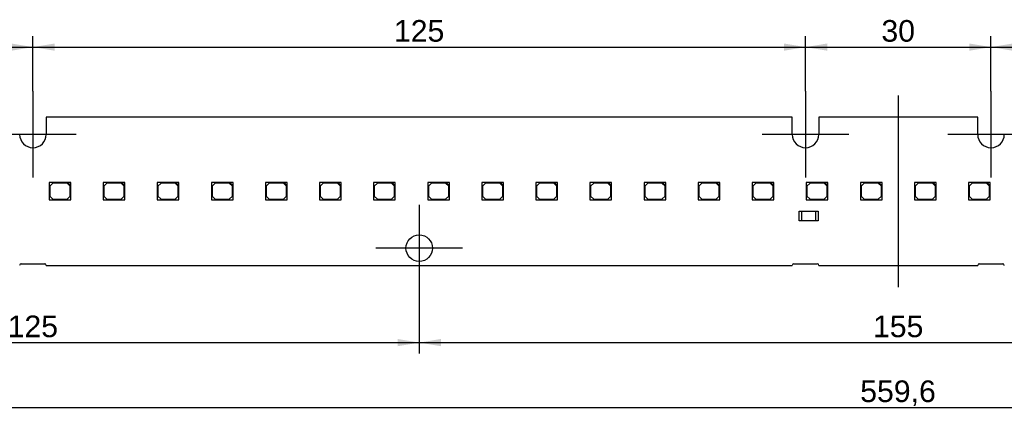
# Model space of a CAD drawing. Header units: millimetres. Extents: x 7 to 819, y 6 to 587.
# Tile 5 of 10: x 253 to 412, y 259 to 323. Entities that reach past the tile are written whole.
import ezdxf
from ezdxf.enums import TextEntityAlignment as Align
from ezdxf.lldxf.tags import DXFTag

# ---------------------------------------------------------------- set-up
doc = ezdxf.new("R2010")
doc.units = ezdxf.units.MM
doc.layers.add('Default', color=7, linetype='Continuous')
doc.layers.add('LINLED_560X24MM_', color=7, linetype='Continuous')
doc.styles.add('SEACAD_Arial', font='arial.ttf')
tags = doc.linetypes.add('CENTER2', pattern=[28.575, 19.05, -3.175, 3.175, -3.175]).pattern_tags.tags
tags[10:11] = [DXFTag(74, 4), DXFTag(75, 0), DXFTag(340, '0'), DXFTag(46, 0.0), DXFTag(50, 0.0), DXFTag(44, 0.0), DXFTag(45, 0.0)]
tags[8:9] = [DXFTag(74, 4), DXFTag(75, 0), DXFTag(340, '0'), DXFTag(46, 0.0), DXFTag(50, 0.0), DXFTag(44, 0.0), DXFTag(45, 0.0)]
tags[6:7] = [DXFTag(74, 4), DXFTag(75, 0), DXFTag(340, '0'), DXFTag(46, 0.0), DXFTag(50, 0.0), DXFTag(44, 0.0), DXFTag(45, 0.0)]
tags[4:5] = [DXFTag(74, 4), DXFTag(75, 0), DXFTag(340, '0'), DXFTag(46, 0.0), DXFTag(50, 0.0), DXFTag(44, 0.0), DXFTag(45, 0.0)]
doc.dimstyles.new('ISO', dxfattribs={"dimtxt": 3.5, "dimasz": 3.5, "dimexe": 1.75, "dimexo": 0, "dimgap": 0.875, "dimtad": 1, "dimtxsty": 'SEACAD_Arial', "dimblk1": '_SE_FILLED', "dimblk2": '_SE_FILLED', "dimsah": 1, "dimcen": 1.75, "dimadec": 0, "dimazin": 0, "dimtfac": 0.5, "dimtdec": 3, "dimtmove": 0, "dimatfit": 3, "dimfxl": 1, "dimarcsym": 0})

# ---------------------------------------------------------------- blocks, each defined once
blk = doc.blocks.new('SEANNOT_GROUP2')
at = {"layer": 'Default', "color": 7, "linetype": 'CENTER2'}
for p, q in [((255.32, 311.63), (255.32, 297.63)), ((262.32, 304.63), (248.32, 304.63))]:
    blk.add_line(p, q, dxfattribs=at)
blk = doc.blocks.new('SEANNOT_GROUP3')
at = {"layer": 'Default', "color": 7, "linetype": 'CENTER2'}
for p, q in [((317.82, 293.23), (317.82, 279.23)), ((324.82, 286.23), (310.82, 286.23))]:
    blk.add_line(p, q, dxfattribs=at)
blk = doc.blocks.new('SEANNOT_GROUP4')
at = {"layer": 'Default', "color": 7, "linetype": 'CENTER2'}
for p, q in [((380.32, 311.63), (380.32, 297.63)), ((387.32, 304.63), (373.32, 304.63))]:
    blk.add_line(p, q, dxfattribs=at)
blk = doc.blocks.new('SEANNOT_GROUP5')
at = {"layer": 'Default', "color": 7, "linetype": 'CENTER2'}
for p, q in [((410.32, 311.63), (410.32, 297.63)), ((417.32, 304.63), (403.32, 304.63))]:
    blk.add_line(p, q, dxfattribs=at)
blk = doc.blocks.new('SEANNOT_GROUP10')
at = {"layer": 'Default', "color": 7, "linetype": 'CENTER2'}
blk.add_line((395.32, 310.93), (395.32, 279.93), dxfattribs=at)
blk = doc.blocks.new('SE1')
at = {"layer": 'LINLED_560X24MM_', "color": 7, "linetype": 'Continuous'}
for p, q in [((378.17, 307.43), (257.47, 307.43)), ((257.47, 307.43), (257.47, 304.63)), ((378.17, 304.63), (378.17, 307.43)), ((408.17, 307.43), (382.47, 307.43)), ((382.47, 307.43), (382.47, 304.63)), ((408.17, 304.63), (408.17, 307.43)), ((260.94, 296.83), (257.94, 296.83)), ((257.94, 296.83), (257.94, 294.03)), ((258.54, 296.73), (258.04, 296.23)), ((260.84, 296.73), (258.54, 296.73)), ((261.34, 296.23), (260.84, 296.73)), ((261.44, 296.83), (260.94, 296.83)), ((260.94, 296.83), (261.44, 296.33)), ((261.44, 296.33), (261.44, 296.83)), ((261.44, 294.03), (261.44, 296.33)), ((269.69, 296.83), (266.69, 296.83)), ((266.69, 296.83), (266.69, 294.03)), ((267.29, 296.73), (266.79, 296.23)), ((269.59, 296.73), (267.29, 296.73)), ((270.09, 296.23), (269.59, 296.73)), ((270.19, 296.83), (269.69, 296.83)), ((269.69, 296.83), (270.19, 296.33)), ((270.19, 296.33), (270.19, 296.83)), ((270.19, 294.03), (270.19, 296.33)), ((278.44, 296.83), (275.44, 296.83)), ((275.44, 296.83), (275.44, 294.03)), ((276.04, 296.73), (275.54, 296.23)), ((278.34, 296.73), (276.04, 296.73)), ((278.84, 296.23), (278.34, 296.73)), ((278.94, 296.83), (278.44, 296.83)), ((278.44, 296.83), (278.94, 296.33)), ((278.94, 296.33), (278.94, 296.83)), ((278.94, 294.03), (278.94, 296.33)), ((287.19, 296.83), (284.19, 296.83)), ((284.19, 296.83), (284.19, 294.03)), ((284.79, 296.73), (284.29, 296.23)), ((287.09, 296.73), (284.79, 296.73)), ((287.59, 296.23), (287.09, 296.73)), ((287.69, 296.83), (287.19, 296.83)), ((287.19, 296.83), (287.69, 296.33)), ((287.69, 296.33), (287.69, 296.83)), ((287.69, 294.03), (287.69, 296.33)), ((295.94, 296.83), (292.94, 296.83)), ((292.94, 296.83), (292.94, 294.03)), ((293.54, 296.73), (293.04, 296.23)), ((295.84, 296.73), (293.54, 296.73)), ((296.34, 296.23), (295.84, 296.73)), ((296.44, 296.83), (295.94, 296.83)), ((295.94, 296.83), (296.44, 296.33)), ((296.44, 296.33), (296.44, 296.83)), ((296.44, 294.03), (296.44, 296.33)), ((304.69, 296.83), (301.69, 296.83)), ((301.69, 296.83), (301.69, 294.03)), ((302.29, 296.73), (301.79, 296.23)), ((304.59, 296.73), (302.29, 296.73)), ((305.09, 296.23), (304.59, 296.73)), ((305.19, 296.83), (304.69, 296.83)), ((304.69, 296.83), (305.19, 296.33)), ((305.19, 296.33), (305.19, 296.83)), ((305.19, 294.03), (305.19, 296.33)), ((313.44, 296.83), (310.44, 296.83)), ((310.44, 296.83), (310.44, 294.03)), ((311.04, 296.73), (310.54, 296.23)), ((313.34, 296.73), (311.04, 296.73)), ((313.84, 296.23), (313.34, 296.73)), ((313.94, 296.83), (313.44, 296.83)), ((313.44, 296.83), (313.94, 296.33)), ((313.94, 296.33), (313.94, 296.83)), ((313.94, 294.03), (313.94, 296.33)), ((322.19, 296.83), (319.19, 296.83)), ((319.19, 296.83), (319.19, 294.03)), ((319.79, 296.73), (319.29, 296.23)), ((322.09, 296.73), (319.79, 296.73)), ((322.59, 296.23), (322.09, 296.73)), ((322.69, 296.83), (322.19, 296.83)), ((322.19, 296.83), (322.69, 296.33)), ((322.69, 296.33), (322.69, 296.83)), ((322.69, 294.03), (322.69, 296.33)), ((330.94, 296.83), (327.94, 296.83)), ((327.94, 296.83), (327.94, 294.03)), ((328.54, 296.73), (328.04, 296.23)), ((330.84, 296.73), (328.54, 296.73)), ((331.34, 296.23), (330.84, 296.73)), ((331.44, 296.83), (330.94, 296.83)), ((330.94, 296.83), (331.44, 296.33)), ((331.44, 296.33), (331.44, 296.83)), ((331.44, 294.03), (331.44, 296.33)), ((339.69, 296.83), (336.69, 296.83)), ((336.69, 296.83), (336.69, 294.03)), ((337.29, 296.73), (336.79, 296.23)), ((339.59, 296.73), (337.29, 296.73)), ((340.09, 296.23), (339.59, 296.73)), ((340.19, 296.83), (339.69, 296.83)), ((339.69, 296.83), (340.19, 296.33)), ((340.19, 296.33), (340.19, 296.83)), ((340.19, 294.03), (340.19, 296.33)), ((348.44, 296.83), (345.44, 296.83)), ((345.44, 296.83), (345.44, 294.03)), ((346.04, 296.73), (345.54, 296.23)), ((348.34, 296.73), (346.04, 296.73)), ((348.84, 296.23), (348.34, 296.73)), ((348.94, 296.83), (348.44, 296.83)), ((348.44, 296.83), (348.94, 296.33)), ((348.94, 296.33), (348.94, 296.83)), ((348.94, 294.03), (348.94, 296.33)), ((357.19, 296.83), (354.19, 296.83)), ((354.19, 296.83), (354.19, 294.03)), ((354.79, 296.73), (354.29, 296.23)), ((357.09, 296.73), (354.79, 296.73)), ((357.59, 296.23), (357.09, 296.73)), ((357.69, 296.83), (357.19, 296.83)), ((357.19, 296.83), (357.69, 296.33)), ((357.69, 296.33), (357.69, 296.83)), ((357.69, 294.03), (357.69, 296.33)), ((365.94, 296.83), (362.94, 296.83)), ((362.94, 296.83), (362.94, 294.03)), ((363.54, 296.73), (363.04, 296.23)), ((365.84, 296.73), (363.54, 296.73)), ((366.34, 296.23), (365.84, 296.73)), ((366.44, 296.83), (365.94, 296.83)), ((365.94, 296.83), (366.44, 296.33)), ((366.44, 296.33), (366.44, 296.83)), ((366.44, 294.03), (366.44, 296.33)), ((374.69, 296.83), (371.69, 296.83)), ((371.69, 296.83), (371.69, 294.03)), ((372.29, 296.73), (371.79, 296.23)), ((374.59, 296.73), (372.29, 296.73)), ((375.09, 296.23), (374.59, 296.73)), ((375.19, 296.83), (374.69, 296.83)), ((374.69, 296.83), (375.19, 296.33)), ((375.19, 296.33), (375.19, 296.83)), ((375.19, 294.03), (375.19, 296.33)), ((383.44, 296.83), (380.44, 296.83)), ((380.44, 296.83), (380.44, 294.03)), ((381.04, 296.73), (380.54, 296.23)), ((383.34, 296.73), (381.04, 296.73)), ((383.84, 296.23), (383.34, 296.73)), ((383.94, 296.83), (383.44, 296.83)), ((383.44, 296.83), (383.94, 296.33)), ((383.94, 296.33), (383.94, 296.83)), ((383.94, 294.03), (383.94, 296.33)), ((392.19, 296.83), (389.19, 296.83)), ((389.19, 296.83), (389.19, 294.03)), ((389.79, 296.73), (389.29, 296.23)), ((392.09, 296.73), (389.79, 296.73)), ((392.59, 296.23), (392.09, 296.73)), ((392.69, 296.83), (392.19, 296.83)), ((392.19, 296.83), (392.69, 296.33)), ((392.69, 296.33), (392.69, 296.83)), ((392.69, 294.03), (392.69, 296.33)), ((400.94, 296.83), (397.94, 296.83)), ((397.94, 296.83), (397.94, 294.03)), ((398.54, 296.73), (398.04, 296.23)), ((400.84, 296.73), (398.54, 296.73)), ((401.34, 296.23), (400.84, 296.73)), ((401.44, 296.83), (400.94, 296.83)), ((400.94, 296.83), (401.44, 296.33)), ((401.44, 296.33), (401.44, 296.83)), ((401.44, 294.03), (401.44, 296.33)), ((409.69, 296.83), (406.69, 296.83)), ((406.69, 296.83), (406.69, 294.03)), ((407.29, 296.73), (406.79, 296.23)), ((409.59, 296.73), (407.29, 296.73)), ((410.09, 296.23), (409.59, 296.73)), ((410.19, 296.83), (409.69, 296.83)), ((409.69, 296.83), (410.19, 296.33)), ((410.19, 296.33), (410.19, 296.83)), ((410.19, 294.03), (410.19, 296.33)), ((258.04, 296.23), (258.04, 294.63)), ((261.34, 294.63), (261.34, 296.23)), ((266.79, 296.23), (266.79, 294.63)), ((270.09, 294.63), (270.09, 296.23)), ((275.54, 296.23), (275.54, 294.63)), ((278.84, 294.63), (278.84, 296.23)), ((284.29, 296.23), (284.29, 294.63)), ((287.59, 294.63), (287.59, 296.23)), ((293.04, 296.23), (293.04, 294.63)), ((296.34, 294.63), (296.34, 296.23)), ((301.79, 296.23), (301.79, 294.63)), ((305.09, 294.63), (305.09, 296.23)), ((310.54, 296.23), (310.54, 294.63)), ((313.84, 294.63), (313.84, 296.23)), ((319.29, 296.23), (319.29, 294.63)), ((322.59, 294.63), (322.59, 296.23)), ((328.04, 296.23), (328.04, 294.63)), ((331.34, 294.63), (331.34, 296.23)), ((336.79, 296.23), (336.79, 294.63)), ((340.09, 294.63), (340.09, 296.23)), ((345.54, 296.23), (345.54, 294.63)), ((348.84, 294.63), (348.84, 296.23)), ((354.29, 296.23), (354.29, 294.63)), ((357.59, 294.63), (357.59, 296.23)), ((363.04, 296.23), (363.04, 294.63)), ((366.34, 294.63), (366.34, 296.23)), ((371.79, 296.23), (371.79, 294.63)), ((375.09, 294.63), (375.09, 296.23)), ((380.54, 296.23), (380.54, 294.63)), ((383.84, 294.63), (383.84, 296.23)), ((389.29, 296.23), (389.29, 294.63)), ((392.59, 294.63), (392.59, 296.23)), ((398.04, 296.23), (398.04, 294.63)), ((401.34, 294.63), (401.34, 296.23)), ((406.79, 296.23), (406.79, 294.63)), ((410.09, 294.63), (410.09, 296.23)), ((257.94, 294.03), (261.44, 294.03)), ((258.04, 294.63), (258.54, 294.13)), ((258.54, 294.13), (260.84, 294.13)), ((260.84, 294.13), (261.34, 294.63)), ((266.69, 294.03), (270.19, 294.03)), ((266.79, 294.63), (267.29, 294.13)), ((267.29, 294.13), (269.59, 294.13)), ((269.59, 294.13), (270.09, 294.63)), ((275.44, 294.03), (278.94, 294.03)), ((275.54, 294.63), (276.04, 294.13)), ((276.04, 294.13), (278.34, 294.13)), ((278.34, 294.13), (278.84, 294.63)), ((284.19, 294.03), (287.69, 294.03)), ((284.29, 294.63), (284.79, 294.13)), ((284.79, 294.13), (287.09, 294.13)), ((287.09, 294.13), (287.59, 294.63)), ((292.94, 294.03), (296.44, 294.03)), ((293.04, 294.63), (293.54, 294.13)), ((293.54, 294.13), (295.84, 294.13)), ((295.84, 294.13), (296.34, 294.63)), ((301.69, 294.03), (305.19, 294.03)), ((301.79, 294.63), (302.29, 294.13)), ((302.29, 294.13), (304.59, 294.13)), ((304.59, 294.13), (305.09, 294.63)), ((310.44, 294.03), (313.94, 294.03)), ((310.54, 294.63), (311.04, 294.13)), ((311.04, 294.13), (313.34, 294.13)), ((313.34, 294.13), (313.84, 294.63)), ((319.19, 294.03), (322.69, 294.03)), ((319.29, 294.63), (319.79, 294.13)), ((319.79, 294.13), (322.09, 294.13)), ((322.09, 294.13), (322.59, 294.63)), ((327.94, 294.03), (331.44, 294.03)), ((328.04, 294.63), (328.54, 294.13)), ((328.54, 294.13), (330.84, 294.13)), ((330.84, 294.13), (331.34, 294.63)), ((336.69, 294.03), (340.19, 294.03)), ((336.79, 294.63), (337.29, 294.13)), ((337.29, 294.13), (339.59, 294.13)), ((339.59, 294.13), (340.09, 294.63)), ((345.44, 294.03), (348.94, 294.03)), ((345.54, 294.63), (346.04, 294.13)), ((346.04, 294.13), (348.34, 294.13)), ((348.34, 294.13), (348.84, 294.63)), ((354.19, 294.03), (357.69, 294.03)), ((354.29, 294.63), (354.79, 294.13)), ((354.79, 294.13), (357.09, 294.13)), ((357.09, 294.13), (357.59, 294.63)), ((362.94, 294.03), (366.44, 294.03)), ((363.04, 294.63), (363.54, 294.13)), ((363.54, 294.13), (365.84, 294.13)), ((365.84, 294.13), (366.34, 294.63)), ((371.69, 294.03), (375.19, 294.03)), ((371.79, 294.63), (372.29, 294.13)), ((372.29, 294.13), (374.59, 294.13)), ((374.59, 294.13), (375.09, 294.63)), ((380.44, 294.03), (383.94, 294.03)), ((380.54, 294.63), (381.04, 294.13)), ((381.04, 294.13), (383.34, 294.13)), ((383.34, 294.13), (383.84, 294.63)), ((389.19, 294.03), (392.69, 294.03)), ((389.29, 294.63), (389.79, 294.13)), ((389.79, 294.13), (392.09, 294.13)), ((392.09, 294.13), (392.59, 294.63)), ((397.94, 294.03), (401.44, 294.03)), ((398.04, 294.63), (398.54, 294.13)), ((398.54, 294.13), (400.84, 294.13)), ((400.84, 294.13), (401.34, 294.63)), ((406.69, 294.03), (410.19, 294.03)), ((406.79, 294.63), (407.29, 294.13)), ((407.29, 294.13), (409.59, 294.13)), ((409.59, 294.13), (410.09, 294.63)), ((379.27, 292.23), (379.72, 292.23)), ((379.27, 290.63), (379.27, 292.23)), ((379.72, 292.23), (381.92, 292.23)), ((379.72, 290.63), (379.72, 292.23)), ((381.92, 292.23), (382.37, 292.23)), ((381.92, 292.23), (381.92, 290.63)), ((382.37, 292.23), (382.37, 290.63)), ((379.72, 290.63), (379.27, 290.63)), ((381.92, 290.63), (379.72, 290.63)), ((382.37, 290.63), (381.92, 290.63)), ((253.42, 283.68), (257.22, 283.68)), ((378.42, 283.68), (382.22, 283.68)), ((408.42, 283.68), (412.22, 283.68)), ((257.47, 283.43), (378.17, 283.43)), ((382.47, 283.43), (408.17, 283.43))]:
    blk.add_line(p, q, dxfattribs=at)
blk.add_circle((317.82, 286.23), 2.15, dxfattribs=at)
for centre, radius, start, end in [((255.32, 304.63), 2.15, 180, 0), ((380.32, 304.63), 2.15, 180, 360), ((410.32, 304.63), 2.15, 180, 0), ((253.42, 283.43), 0.25, 90, 180), ((257.22, 283.43), 0.25, 0, 90), ((378.42, 283.43), 0.25, 90, 180), ((382.22, 283.43), 0.25, 0, 90), ((408.42, 283.43), 0.25, 90, 180), ((412.22, 283.43), 0.25, 0, 90)]:
    blk.add_arc(centre, radius, start, end, dxfattribs=at)
blk = doc.blocks.new('DMBLK132')
at = {"layer": 'Default', "linetype": 'Continuous'}
for points in [[(258.82, 319.34), (255.32, 318.75), (258.82, 318.17)], [(376.82, 319.34), (376.82, 318.17), (380.32, 318.75)]]:
    blk.add_hatch(color=7, dxfattribs=at).paths.add_polyline_path(points)
at = {"layer": 'Default', "color": 7, "linetype": 'Continuous'}
for p, q in [((255.32, 311.63), (255.32, 320.5)), ((380.32, 311.63), (380.32, 320.5)), ((255.32, 318.75), (380.32, 318.75))]:
    blk.add_line(p, q, dxfattribs=at)
at = {"layer": 'Default', "color": 7, "linetype": 'Continuous', "style": 'SEACAD_Arial'}
blk.add_text('125', height=3.5, dxfattribs=at).set_placement((313.72, 323.13), align=Align.TOP_LEFT)
blk = doc.blocks.new('_SE_FILLED')
at = {"color": 0}
blk.add_line((0, 0), (-1, 0), dxfattribs=at)
blk.add_solid([(0, 0), (-1, -0.1665), (-1, 0.1665), (0, 0)], dxfattribs=at)
blk = doc.blocks.new('DMBLK133')
at = {"layer": 'Default', "linetype": 'Continuous'}
for points in [[(383.82, 319.34), (380.32, 318.75), (383.82, 318.17)], [(406.82, 319.34), (406.82, 318.17), (410.32, 318.75)]]:
    blk.add_hatch(color=7, dxfattribs=at).paths.add_polyline_path(points)
at = {"layer": 'Default', "color": 7, "linetype": 'Continuous'}
for p, q in [((380.32, 311.63), (380.32, 320.5)), ((410.32, 311.63), (410.32, 320.5)), ((380.32, 318.75), (410.32, 318.75))]:
    blk.add_line(p, q, dxfattribs=at)
at = {"layer": 'Default', "color": 7, "linetype": 'Continuous', "style": 'SEACAD_Arial'}
blk.add_text('30', height=3.5, dxfattribs=at).set_placement((392.59, 323.13), align=Align.TOP_LEFT)
blk = doc.blocks.new('DMBLK134')
at = {"layer": 'Default', "linetype": 'Continuous'}
for points in [[(413.82, 319.34), (410.32, 318.75), (413.82, 318.17)], [(531.82, 319.34), (531.82, 318.17), (535.32, 318.75)]]:
    blk.add_hatch(color=7, dxfattribs=at).paths.add_polyline_path(points)
at = {"layer": 'Default', "color": 7, "linetype": 'Continuous'}
for p, q in [((410.32, 311.63), (410.32, 320.5)), ((535.32, 311.63), (535.32, 320.5)), ((410.32, 318.75), (535.32, 318.75))]:
    blk.add_line(p, q, dxfattribs=at)
at = {"layer": 'Default', "color": 7, "linetype": 'Continuous', "style": 'SEACAD_Arial'}
blk.add_text('125', height=3.5, dxfattribs=at).set_placement((468.72, 323.13), align=Align.TOP_LEFT)
blk = doc.blocks.new('DMBLK136')
at = {"layer": 'Default', "linetype": 'Continuous'}
for points in [[(196.32, 270.36), (196.32, 271.53), (192.82, 270.94)], [(314.32, 270.36), (317.82, 270.94), (314.32, 271.53)]]:
    blk.add_hatch(color=7, dxfattribs=at).paths.add_polyline_path(points)
at = {"layer": 'Default', "color": 7, "linetype": 'Continuous'}
for p, q in [((192.82, 279.23), (192.82, 269.19)), ((317.82, 279.23), (317.82, 269.19)), ((192.82, 270.94), (317.82, 270.94))]:
    blk.add_line(p, q, dxfattribs=at)
at = {"layer": 'Default', "color": 7, "linetype": 'Continuous', "style": 'SEACAD_Arial'}
blk.add_text('125', height=3.5, dxfattribs=at).set_placement((251.22, 275.32), align=Align.TOP_LEFT)
blk = doc.blocks.new('DMBLK137')
at = {"layer": 'Default', "linetype": 'Continuous'}
for points in [[(321.32, 270.36), (321.32, 271.53), (317.82, 270.94)], [(469.32, 270.36), (472.82, 270.94), (469.32, 271.53)]]:
    blk.add_hatch(color=7, dxfattribs=at).paths.add_polyline_path(points)
at = {"layer": 'Default', "color": 7, "linetype": 'Continuous'}
for p, q in [((317.82, 279.23), (317.82, 269.19)), ((472.82, 279.23), (472.82, 269.19)), ((317.82, 270.94), (472.82, 270.94))]:
    blk.add_line(p, q, dxfattribs=at)
at = {"layer": 'Default', "color": 7, "linetype": 'Continuous', "style": 'SEACAD_Arial'}
blk.add_text('155', height=3.5, dxfattribs=at).set_placement((391.22, 275.32), align=Align.TOP_LEFT)
blk = doc.blocks.new('DMBLK141')
at = {"layer": 'Default', "linetype": 'Continuous'}
for points in [[(119.02, 259.86), (119.02, 261.03), (115.52, 260.44)], [(671.62, 259.86), (675.12, 260.44), (671.62, 261.03)]]:
    blk.add_hatch(color=7, dxfattribs=at).paths.add_polyline_path(points)
at = {"layer": 'Default', "color": 7, "linetype": 'Continuous'}
for p, q in [((115.52, 295.43), (115.52, 258.69)), ((675.12, 295.43), (675.12, 258.69)), ((115.52, 260.44), (675.12, 260.44))]:
    blk.add_line(p, q, dxfattribs=at)
at = {"layer": 'Default', "color": 7, "linetype": 'Continuous', "style": 'SEACAD_Arial'}
blk.add_text('559,6', height=3.5, dxfattribs=at).set_placement((389.16, 264.82), align=Align.TOP_LEFT)
blk = doc.blocks.new('DMBLK145')
at = {"layer": 'Default', "linetype": 'Continuous'}
for points in [[(133.82, 319.34), (130.32, 318.75), (133.82, 318.17)], [(251.82, 319.34), (251.82, 318.17), (255.32, 318.75)]]:
    blk.add_hatch(color=7, dxfattribs=at).paths.add_polyline_path(points)
at = {"layer": 'Default', "color": 7, "linetype": 'Continuous'}
for p, q in [((130.32, 311.63), (130.32, 320.5)), ((255.32, 311.63), (255.32, 320.5)), ((130.32, 318.75), (255.32, 318.75))]:
    blk.add_line(p, q, dxfattribs=at)
at = {"layer": 'Default', "color": 7, "linetype": 'Continuous', "style": 'SEACAD_Arial'}
blk.add_text('125', height=3.5, dxfattribs=at).set_placement((188.72, 323.13), align=Align.TOP_LEFT)

msp = doc.modelspace()

# ---------------------------------------------------------------- block references
at = {"layer": 'Default'}
for name in ['SEANNOT_GROUP2', 'SEANNOT_GROUP4', 'SEANNOT_GROUP10', 'SEANNOT_GROUP5', 'SE1', 'SEANNOT_GROUP3']:
    msp.add_blockref(name, (0, 0), dxfattribs=at)

# ---------------------------------------------------------------- dimensions: what is measured, and where the dimension line sits
at = {"layer": 'Default', "color": 7, "linetype": 'Continuous'}
for base, p1, p2, picture, middle in [((130.325, 318.753), (130.325, 304.632), (255.325, 304.632), 'DMBLK145', (192.825, 318.753)), ((255.325, 318.753), (255.325, 304.632), (380.325, 304.632), 'DMBLK132', (317.825, 318.753)), ((380.325, 318.753), (380.325, 304.632), (410.325, 304.632), 'DMBLK133', (395.325, 318.753)), ((410.325, 318.753), (410.325, 304.632), (535.325, 304.632), 'DMBLK134', (472.825, 318.753)), ((115.525, 260.443), (115.525, 295.432), (675.125, 295.432), 'DMBLK141', (395.325, 260.443)), ((192.825, 270.943), (192.825, 286.232), (317.825, 286.232), 'DMBLK136', (255.325, 270.943)), ((317.825, 270.943), (317.825, 286.232), (472.825, 286.232), 'DMBLK137', (395.325, 270.943))]:
    dim = msp.add_linear_dim(base=base, p1=p1, p2=p2, angle=0, text='\\A1;<>', dimstyle='ISO', dxfattribs=at)
    dim.commit()
    dim.dimension.update_dxf_attribs({"geometry": picture, "text_midpoint": middle, "dimtype": 161})

doc.saveas('drawing.dxf')
